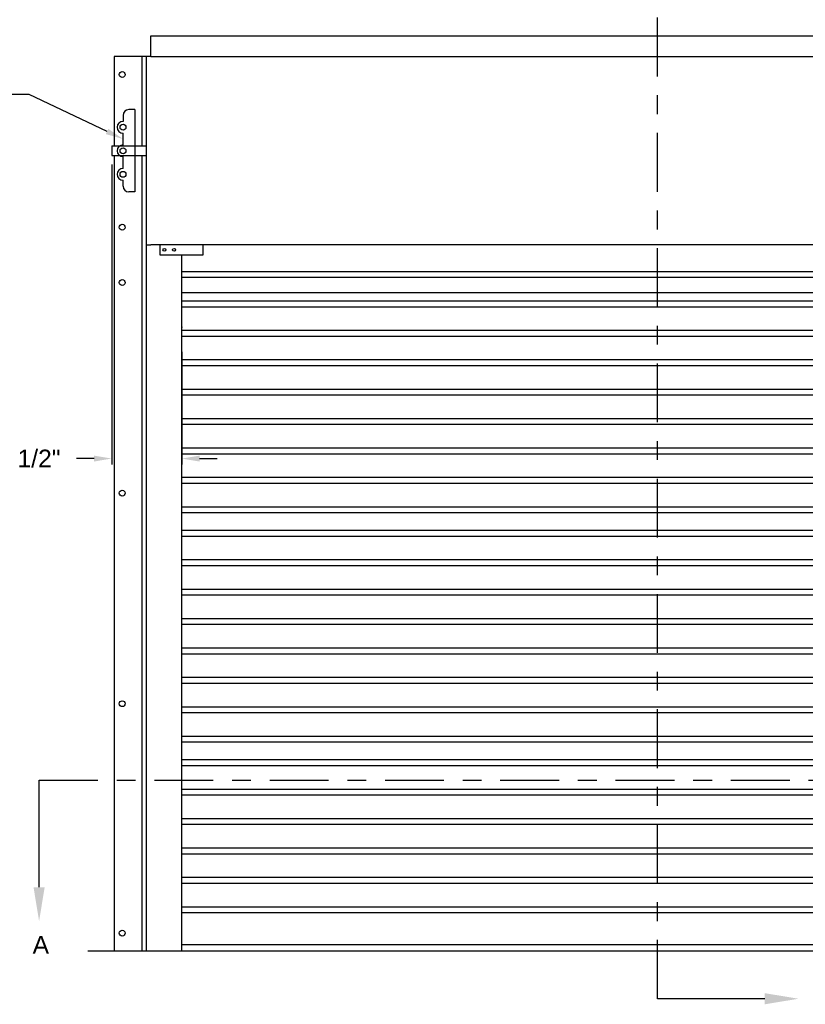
# Model space of a CAD drawing. Header units: inches. Extents: x 169.6 to 213.8, y 195 to 266.5.
# Tile 38 of 49: x 200.8 to 205, y 219.9 to 225.1. Entities that reach past the tile are written whole.
import ezdxf
from ezdxf import colors
from ezdxf.entities.mleader import LeaderData, LeaderLine
from ezdxf.math import Vec2, Vec3

# ---------------------------------------------------------------- set-up
doc = ezdxf.new("R2010")
doc.units = ezdxf.units.IN
doc.header["$LTSCALE"] = 0.25
doc.header["$MEASUREMENT"] = 0
doc.linetypes.add('CENTER', pattern=[2, 1.25, -0.25, 0.25, -0.25])
for name, color, linetype in [('ANNOTATIONS', 1, 'Continuous'), ('CHAIN HOIST RH', 7, 'Continuous'), ('SECTION CUTS', 6, 'CENTER')]:
    doc.layers.add(name, color=color, linetype=linetype)
doc.styles.add('ARIAL', font='arial.ttf', dxfattribs={"height": 0.09375})
doc.styles.get("Standard").update_dxf_attribs({"font": 'romans.shx'})
doc.dimstyles.new('STANDARD$0', dxfattribs={"dimtxt": 0.09375, "dimasz": 0.09375, "dimexe": 0.03125, "dimexo": 0.046875, "dimgap": 0.09, "dimtad": 0, "dimtih": 1, "dimtoh": 1, "dimdec": 4, "dimzin": 0, "dimdsep": 46, "dimtxsty": 'ARIAL', "dimcen": 0.09, "dimadec": 0, "dimazin": 0, "dimtfac": 1, "dimtdec": 4, "dimtofl": 0, "dimtmove": 0, "dimatfit": 1, "dimfxl": 1, "dimtolj": 1, "dimtzin": 0, "dimarcsym": 0})

# ---------------------------------------------------------------- blocks, each defined once
blk = doc.blocks.new('*D42')
at = {"layer": 'ANNOTATIONS', "color": 0, "lineweight": -2, "transparency": 16777216}
for p, q in [((201.331, 224.3257), (201.331, 222.7321)), ((201.7037, 223.3299), (201.7037, 222.7321)), ((201.2373, 222.7634), (201.1435, 222.7634)), ((201.7975, 222.7634), (201.8912, 222.7634))]:
    blk.add_line(p, q, dxfattribs=at)
at = {"layer": 'ANNOTATIONS', "color": 0, "transparency": 16777216}
for points in [[(201.2373, 222.779), (201.2373, 222.7477), (201.331, 222.7634)], [(201.7975, 222.779), (201.7975, 222.7477), (201.7037, 222.7634)]]:
    blk.add_solid(points, dxfattribs=at)
at = {"layer": 'defpoints', "color": 0, "transparency": 16777216}
for p in [(201.331, 224.3726), (201.7037, 223.3767), (201.331, 222.7634)]:
    blk.add_point(p, dxfattribs=at)
at = {"layer": 'ANNOTATIONS', "color": 0, "transparency": 16777216, "insert": (200.8904, 222.7634), "char_height": 0.09375, "attachment_point": 5, "style": 'ARIAL'}
blk.add_mtext('\\A1;5 1/2"', dxfattribs=at)

msp = doc.modelspace()

# ---------------------------------------------------------------- linework, layer by layer
at = {"layer": 'CHAIN HOIST RH'}
for p, q in [((201.53967, 224.89855), (201.53967, 225.00988)), ((201.53967, 225.00988), (206.86779, 225.00988)), ((201.53967, 224.89855), (206.86779, 224.89855)), ((201.33102, 224.4245), (201.51623, 224.4245)), ((201.33102, 224.4245), (201.33102, 224.3726)), ((201.33102, 224.3726), (201.51623, 224.3726)), ((206.86779, 223.89855), (201.53967, 223.89855)), ((201.70373, 223.75778), (206.70373, 223.75778)), ((201.70373, 223.72653), (206.70373, 223.72653)), ((201.70373, 223.60153), (206.70373, 223.60153)), ((201.70373, 223.57028), (206.70373, 223.57028)), ((201.70373, 223.44528), (206.70373, 223.44528)), ((201.70373, 223.41403), (206.70373, 223.41403)), ((201.70373, 223.28903), (206.70373, 223.28903)), ((201.70373, 223.25778), (206.70373, 223.25778)), ((201.70373, 223.13278), (206.70373, 223.13278)), ((201.70373, 223.10153), (206.70373, 223.10153)), ((201.70373, 222.97653), (206.70373, 222.97653)), ((201.70373, 222.94528), (206.70373, 222.94528)), ((201.70373, 222.82028), (206.70373, 222.82028)), ((201.70373, 222.78903), (206.70373, 222.78903)), ((201.70373, 222.66403), (206.70373, 222.66403)), ((201.70373, 222.63278), (206.70373, 222.63278)), ((201.70373, 222.50778), (206.70373, 222.50778)), ((201.70373, 222.47653), (206.70373, 222.47653)), ((201.70373, 222.38278), (206.70373, 222.38278)), ((201.70373, 222.35153), (206.70373, 222.35153)), ((201.70373, 222.22653), (206.70373, 222.22653)), ((201.70373, 222.19528), (206.70373, 222.19528)), ((201.70373, 222.07028), (206.70373, 222.07028)), ((201.70373, 222.03903), (206.70373, 222.03903)), ((201.70373, 221.91403), (206.70373, 221.91403)), ((201.70373, 221.88278), (206.70373, 221.88278)), ((201.70373, 221.75778), (206.70373, 221.75778)), ((201.70373, 221.72653), (206.70373, 221.72653)), ((201.70373, 221.60153), (206.70373, 221.60153)), ((201.70373, 221.57028), (206.70373, 221.57028)), ((201.70373, 221.44528), (206.70373, 221.44528)), ((201.70373, 221.41403), (206.70373, 221.41403)), ((201.70373, 221.28903), (206.70373, 221.28903)), ((201.70373, 221.25778), (206.70373, 221.25778)), ((201.70373, 221.16403), (206.70373, 221.16403)), ((201.70373, 221.13278), (206.70373, 221.13278)), ((201.70373, 221.00778), (206.70373, 221.00778)), ((201.70373, 220.97653), (206.70373, 220.97653)), ((201.70373, 220.85153), (206.70373, 220.85153)), ((201.70373, 220.82028), (206.70373, 220.82028)), ((201.70373, 220.69528), (206.70373, 220.69528)), ((201.70373, 220.66403), (206.70373, 220.66403)), ((201.70373, 220.53903), (206.70373, 220.53903)), ((201.70373, 220.50778), (206.70373, 220.50778)), ((201.70373, 220.38278), (206.70373, 220.38278)), ((201.70373, 220.35153), (206.70373, 220.35153)), ((206.70373, 220.1798), (201.70373, 220.1798)), ((201.20373, 220.14855), (207.20373, 220.14855))]:
    msp.add_line(p, q, dxfattribs=at)
at = {"layer": 'CHAIN HOIST RH', "linetype": 'Continuous'}
for p, q in [((201.53967, 224.89855), (201.34408, 224.89855)), ((201.34408, 224.89855), (201.34408, 224.4245)), ((201.49279, 224.4245), (201.49279, 224.89855)), ((201.51623, 220.14855), (201.51623, 224.89855)), ((201.45373, 224.6173), (201.42248, 224.6173)), ((201.45373, 224.6173), (201.45373, 224.1798)), ((201.39123, 224.58605), (201.39123, 224.5548)), ((201.39123, 224.4298), (201.39123, 224.4923)), ((201.34408, 224.3726), (201.34408, 220.14855)), ((201.39123, 224.3048), (201.39123, 224.3673)), ((201.49279, 220.14855), (201.49279, 224.3726)), ((201.39123, 224.21105), (201.39123, 224.2423)), ((201.45373, 224.1798), (201.42248, 224.1798)), ((201.51623, 223.89855), (201.53967, 223.89855)), ((201.58687, 223.89855), (201.58687, 223.84613)), ((201.81767, 223.84613), (201.81767, 223.89855)), ((201.58687, 223.84613), (201.81767, 223.84613)), ((201.70373, 220.14855), (201.70373, 223.84613)), ((201.70373, 223.64519), (206.70373, 223.64519))]:
    msp.add_line(p, q, dxfattribs=at)
for centre, radius in [((201.38682, 224.80349), 0.01562), ((201.38682, 223.9923), 0.01562), ((201.61092, 223.87234), 0.00781), ((201.6621, 223.87234), 0.00781), ((201.38682, 223.69855), 0.01562), ((201.38682, 222.5798), 0.01562), ((201.38682, 221.46105), 0.01562), ((201.38682, 220.2423), 0.01562)]:
    msp.add_circle(centre, radius, dxfattribs=at)
at = {"layer": 'CHAIN HOIST RH'}
for centre in [(201.39123, 224.52355), (201.39123, 224.39855), (201.39123, 224.27355)]:
    msp.add_circle(centre, 0.01562, dxfattribs=at)
at = {"layer": 'CHAIN HOIST RH', "linetype": 'Continuous'}
for centre, start, end in [((201.42248, 224.58605), 90, 180), ((201.39123, 224.52355), 90, 270), ((201.39123, 224.39855), 90, 270), ((201.39123, 224.27355), 90, 270), ((201.42248, 224.21105), 180, 270)]:
    msp.add_arc(centre, 0.03125, start, end, dxfattribs=at)
at = {"layer": 'CHAIN HOIST RH', "linetype": 'ByBlock'}
msp.add_point((201.70373, 223.46105), dxfattribs=at)
at = {"layer": 'SECTION CUTS'}
for p, q in [((204.23024, 219.89372), (204.23024, 225.23792)), ((200.94541, 221.05556), (207.46137, 221.05556))]:
    msp.add_line(p, q, dxfattribs=at)

# ---------------------------------------------------------------- texts
at = {"layer": 'SECTION CUTS', "style": 'ARIAL'}
msp.add_text('A', height=0.09375, dxfattribs=at).set_placement((200.91094, 220.13313))

# ---------------------------------------------------------------- dimensions: what is measured, and where the dimension line sits
at = {"layer": 'ANNOTATIONS'}
dim = msp.add_linear_dim(base=(201.33102, 222.76335), p1=(201.70373, 223.37673), p2=(201.33102, 224.3726), angle=180, text='5 1/2"', dimstyle='STANDARD$0', dxfattribs=at)
dim.commit()
dim.dimension.update_dxf_attribs({"geometry": '*D42', "text_midpoint": (200.89042, 222.76335), "dimtype": 160})

# ---------------------------------------------------------------- leaders
ml = msp.add_multileader_mtext('Standard', dxfattribs=at)
ml.set_content('CHARGE WHEEL', color=256, style='ARIAL')
ml.set_leader_properties()
ml.build(insert=Vec2(0, 0))
ml.multileader.update_dxf_attribs({"dogleg_length": 0.36, "arrow_head_size": 0.09375})
ctx = ml.context
ctx.base_point, ctx.char_height, ctx.arrow_head_size, ctx.landing_gap_size, ctx.plane_origin = Vec3(199.56328, 224.69736), 0.09375, 0.09375, 0.09, Vec3(198.2397, 224.05174)
ctx.text_align_type = 2
notes = []
notes.append((ctx, [(1, (1, 1, 0), (200.89251, 224.69736), (-1, 0), 0.09796, [(0, [(201.39123, 224.46105)], 0, [])])]))
ctx.mtext.insert, ctx.mtext.alignment, ctx.mtext.flow_direction = Vec3(200.70455, 224.74503), 3, 5
at = {"layer": 'SECTION CUTS'}
ml = msp.add_multileader_mtext('Standard', dxfattribs=at)
ml.set_content('', color=256)
ml.set_leader_properties()
ml.build(insert=Vec2(0, 0))
ml.multileader.update_dxf_attribs({"dogleg_length": 0, "arrow_head_size": 0.18})
ctx = ml.context
ctx.base_point, ctx.char_height, ctx.arrow_head_size, ctx.landing_gap_size, ctx.plane_origin = Vec3(200.94541, 221.05556), 0.18, 0.18, 0, Vec3(200.94541, 220.30604)
notes.append((ctx, [(0, (1, 1, 0), (200.94541, 221.05556), (1, 0), 0, [(0, [(200.94541, 220.30604)], 0, [])])]))
ctx.mtext.insert, ctx.mtext.flow_direction = Vec3(200.94541, 221.14556), 5
ml = msp.add_multileader_mtext('Standard', dxfattribs=at)
ml.set_content('', color=256)
ml.set_leader_properties()
ml.build(insert=Vec2(0, 0))
ml.multileader.update_dxf_attribs({"dogleg_length": 0, "arrow_head_size": 0.18})
ctx = ml.context
ctx.base_point, ctx.char_height, ctx.arrow_head_size, ctx.landing_gap_size, ctx.plane_origin, ctx.plane_x_axis, ctx.plane_y_axis = Vec3(204.23024, 219.89372), 0.18, 0.18, 0, Vec3(204.97976, 219.89372), Vec3(0, 1), Vec3(-1, 0)
notes.append((ctx, [(0, (1, 1, 0), (204.23024, 219.89372), (1, 0), 0, [(0, [(204.97976, 219.89372)], 0, [])])]))
ctx.mtext.insert, ctx.mtext.text_direction, ctx.mtext.rotation, ctx.mtext.flow_direction = Vec3(204.14024, 219.89372), Vec3(0, 1), 1.5707963, 5
for ctx, leaders in notes:
    for number, flags, end, landing, length, lines in leaders:
        leader = LeaderData()
        leader.index, (leader.has_last_leader_line, leader.has_dogleg_vector, leader.attachment_direction) = number, flags
        leader.last_leader_point, leader.dogleg_vector, leader.dogleg_length = Vec3(end), Vec3(landing), length
        for number, points, colour, breaks in lines:
            line = LeaderLine()
            line.index, line.vertices, line.color, line.breaks = number, Vec3.list(points), colors.encode_raw_color(colour), breaks
            leader.lines.append(line)
        ctx.leaders.append(leader)

doc.saveas('drawing.dxf')
